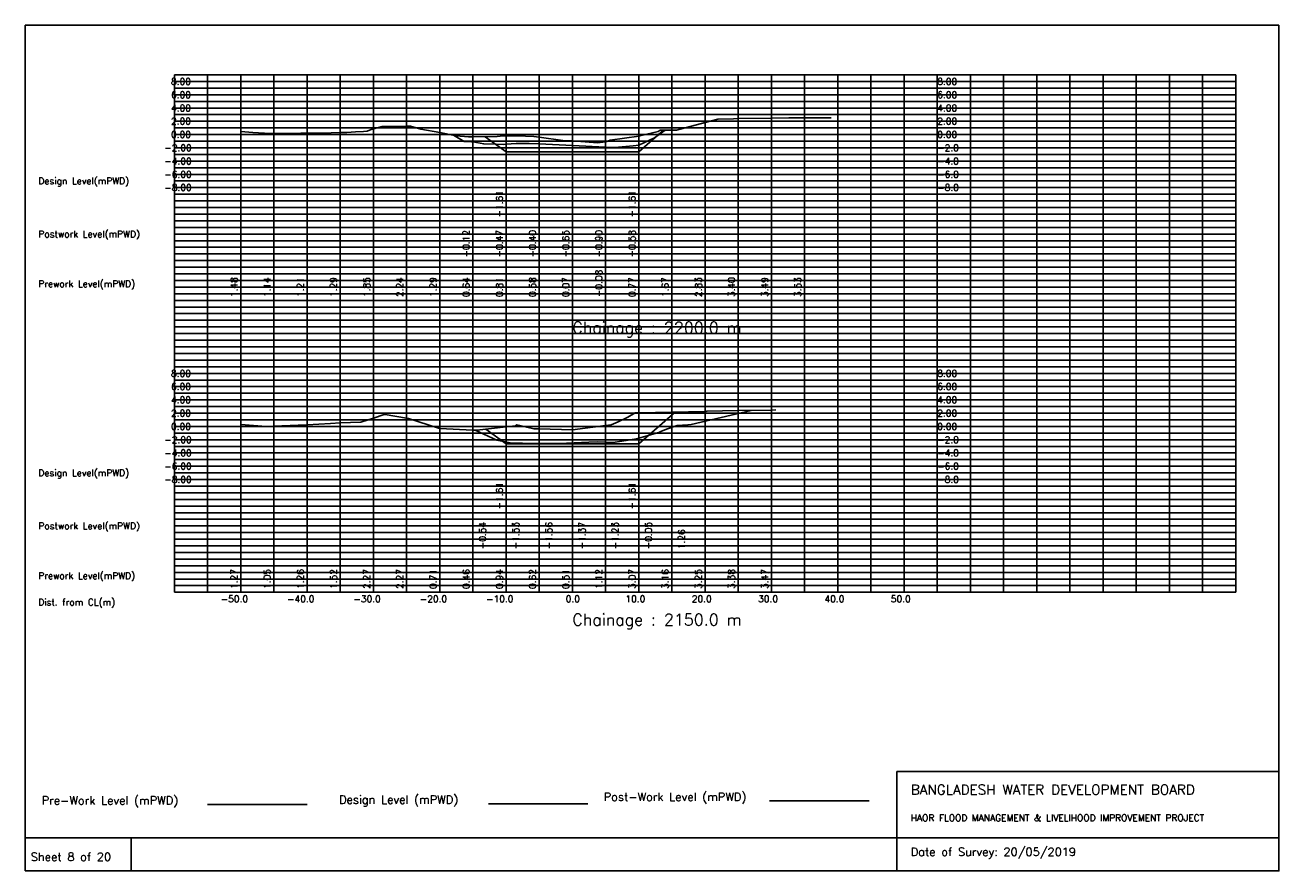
# Model space of a CAD drawing. Extents: x 0 to 189, y 0 to 128.
import ezdxf

# ---------------------------------------------------------------- set-up
doc = ezdxf.new("R2010")
doc.units = 0
doc.header["$MEASUREMENT"] = 0
doc.linetypes.add('1-1', pattern=[0])
for name, color, linetype in [('P1', 7, 'CONTINUOUS'), ('P15', 8, 'CONTINUOUS'), ('P2', 3, 'CONTINUOUS'), ('P3', 1, 'CONTINUOUS'), ('P6', 4, 'CONTINUOUS')]:
    doc.layers.add(name, color=color, linetype=linetype)
doc.styles.add('ROMAN_SIMPLEX', font='ROMANS')

msp = doc.modelspace()

# ---------------------------------------------------------------- linework, layer by layer
at = {"layer": 'P1'}
for p, q in [((0, 127.5), (0, 5)), ((0, 127.5), (189, 127.5)), ((189, 127.5), (189, 5)), ((131.4, 15), (131.4, 0)), ((131.4, 15), (189, 15)), ((16, 5), (16, 0))]:
    msp.add_line(p, q, dxfattribs=at)
at = {"layer": 'P1', "linetype": '1-1'}
msp.add_lwpolyline([(0, 0), (189, 0), (189, 5), (0, 5), (0, 0)], dxfattribs=at)
at = {"layer": 'P15', "linetype": '1-1'}
for points in [[(22.5, 120), (182.5, 120)], [(22.5, 42), (22.5, 120)], [(27.5, 42), (27.5, 120)], [(32.5, 42), (32.5, 120)], [(37.5, 42), (37.5, 120)], [(42.5, 42), (42.5, 120)], [(47.5, 42), (47.5, 120)], [(52.5, 42), (52.5, 120)], [(57.5, 42), (57.5, 120)], [(62.5, 42), (62.5, 120)], [(67.5, 42), (67.5, 120)], [(72.5, 42), (72.5, 120)], [(77.5, 42), (77.5, 120)], [(82.5, 42), (82.5, 120)], [(87.5, 42), (87.5, 120)], [(92.5, 42), (92.5, 120)], [(97.5, 42), (97.5, 120)], [(102.5, 42), (102.5, 120)], [(107.5, 42), (107.5, 120)], [(112.5, 42), (112.5, 120)], [(117.5, 42), (117.5, 120)], [(122.5, 42), (122.5, 120)], [(127.5, 42), (127.5, 120)], [(132.5, 42), (132.5, 120)], [(137.5, 42), (137.5, 120)], [(142.5, 42), (142.5, 120)], [(147.5, 42), (147.5, 120)], [(152.5, 42), (152.5, 120)], [(157.5, 42), (157.5, 120)], [(162.5, 42), (162.5, 120)], [(167.5, 42), (167.5, 120)], [(172.5, 42), (172.5, 120)], [(177.5, 42), (177.5, 120)], [(182.5, 42), (182.5, 120)], [(22.5, 119), (182.5, 119)], [(22.5, 118), (182.5, 118)], [(22.5, 117), (182.5, 117)], [(22.5, 116), (182.5, 116)], [(22.5, 115), (182.5, 115)], [(22.5, 114), (182.5, 114)], [(22.5, 113), (182.5, 113)], [(22.5, 112), (182.5, 112)], [(22.5, 111), (182.5, 111)], [(22.5, 110), (182.5, 110)], [(22.5, 109), (182.5, 109)], [(22.5, 108), (182.5, 108)], [(22.5, 107), (182.5, 107)], [(22.5, 106), (182.5, 106)], [(22.5, 105), (182.5, 105)], [(22.5, 104), (182.5, 104)], [(22.5, 103), (182.5, 103)], [(22.5, 102), (182.5, 102)], [(22.5, 101), (182.5, 101)], [(22.5, 100), (182.5, 100)], [(22.5, 99), (182.5, 99)], [(22.5, 98), (182.5, 98)], [(22.5, 97), (182.5, 97)], [(22.5, 96), (182.5, 96)], [(22.5, 95), (182.5, 95)], [(22.5, 94), (182.5, 94)], [(22.5, 93), (182.5, 93)], [(22.5, 92), (182.5, 92)], [(22.5, 91), (182.5, 91)], [(22.5, 90), (182.5, 90)], [(22.5, 89), (182.5, 89)], [(22.5, 88), (182.5, 88)], [(22.5, 87), (182.5, 87)], [(22.5, 86), (182.5, 86)], [(22.5, 85), (182.5, 85)], [(22.5, 84), (182.5, 84)], [(22.5, 83), (182.5, 83)], [(22.5, 82), (182.5, 82)], [(22.5, 81), (182.5, 81)], [(22.5, 80), (182.5, 80)], [(22.5, 79), (182.5, 79)], [(22.5, 78), (182.5, 78)], [(22.5, 77), (182.5, 77)], [(22.5, 76), (182.5, 76)], [(22.5, 75), (182.5, 75)], [(22.5, 74), (182.5, 74)], [(22.5, 73), (182.5, 73)], [(22.5, 72), (182.5, 72)], [(22.5, 71), (182.5, 71)], [(22.5, 70), (182.5, 70)], [(22.5, 69), (182.5, 69)], [(22.5, 68), (182.5, 68)], [(22.5, 67), (182.5, 67)], [(22.5, 66), (182.5, 66)], [(22.5, 65), (182.5, 65)], [(22.5, 64), (182.5, 64)], [(22.5, 63), (182.5, 63)], [(22.5, 62), (182.5, 62)], [(22.5, 61), (182.5, 61)], [(22.5, 60), (182.5, 60)], [(22.5, 59), (182.5, 59)], [(22.5, 58), (182.5, 58)], [(22.5, 57), (182.5, 57)], [(22.5, 56), (182.5, 56)], [(22.5, 55), (182.5, 55)], [(22.5, 54), (182.5, 54)], [(22.5, 53), (182.5, 53)], [(22.5, 52), (182.5, 52)], [(22.5, 51), (182.5, 51)], [(22.5, 50), (182.5, 50)], [(22.5, 49), (182.5, 49)], [(22.5, 48), (182.5, 48)], [(22.5, 47), (182.5, 47)], [(22.5, 46), (182.5, 46)], [(22.5, 45), (182.5, 45)], [(22.5, 44), (182.5, 44)], [(22.5, 43), (182.5, 43)], [(22.5, 42), (182.5, 42)]]:
    msp.add_lwpolyline(points, dxfattribs=at)
at = {"layer": 'P2'}
msp.add_line((27.5, 10), (42.5, 10), dxfattribs=at)
at = {"layer": 'P2', "linetype": '1-1'}
for points in [[(32.5, 111.48), (34.35, 111.3), (36.96, 111.14), (37.5, 111.14), (40.2, 111.15), (41.56, 111.2), (42.5, 111.21), (44.8, 111.22), (47.5, 111.29), (48.49, 111.32), (49.82, 111.4), (50.99, 111.45), (51.58, 111.53), (52.17, 111.76), (52.5, 111.85), (53.82, 112.21), (57.5, 112.24), (58.1, 112.24), (59.64, 111.82), (62.5, 111.29), (64.98, 110.83), (66.82, 110.63), (67.5, 110.64), (71.18, 110.69), (72.08, 110.81), (72.5, 110.81), (75.41, 110.75), (76.67, 110.69), (77.5, 110.58), (81.05, 110.11), (82.5, 110.07), (86.28, 109.77), (87.5, 109.92), (87.67, 109.94), (88.2, 110.17), (92.5, 110.77), (92.65, 110.79), (95.42, 111.44), (95.75, 111.64), (97.5, 111.67), (98.21, 111.68), (102.5, 112.83), (104.44, 113.34), (106.77, 113.39), (107.5, 113.4), (112.5, 113.49), (115.15, 113.54), (117.5, 113.53), (121.49, 113.51)], [(32.5, 67.27), (36.36, 67), (37.5, 67.05), (41.15, 67.19), (42.5, 67.26), (46.05, 67.46), (47.5, 67.53), (50.6, 67.66), (52.5, 68.27), (54.14, 68.8), (54.28, 68.82), (57.5, 68.27), (57.82, 68.22), (62.32, 66.72), (62.5, 66.71), (67.5, 66.46), (68.09, 66.43), (72.5, 66.94), (73.92, 67.11), (74.15, 67.24), (75.61, 66.89), (76.67, 66.64), (77.5, 66.62), (82.5, 66.51), (87.5, 67.12), (88.33, 67.22), (89.39, 67.69), (90.85, 68.38), (91.95, 69.06), (92.5, 69.07), (97.5, 69.16), (102.5, 69.25), (102.61, 69.25), (102.76, 69.29), (107.5, 69.38), (112.5, 69.47), (113.16, 69.48)]]:
    msp.add_lwpolyline(points, dxfattribs=at)
at = {"layer": 'P3'}
msp.add_line((69.83, 10.12), (84.83, 10.12), dxfattribs=at)
at = {"layer": 'P3', "linetype": '1-1'}
for points in [[(69.35, 110.66), (72.5, 108.38), (77.5, 108.38), (82.5, 108.38), (87.5, 108.38), (92.5, 108.38), (96.23, 111.65)], [(69.46, 66.59), (72.5, 64.38), (77.5, 64.38), (82.5, 64.38), (87.5, 64.38), (92.5, 64.38), (97.97, 69.17)]]:
    msp.add_lwpolyline(points, dxfattribs=at)
at = {"layer": 'P6'}
msp.add_line((112.23, 10.54), (127.23, 10.54), dxfattribs=at)
at = {"layer": 'P6', "linetype": '1-1'}
for points in [[(64.58, 110.91), (66.21, 109.96), (67.3, 109.92), (67.5, 109.88), (69.14, 109.58), (71.02, 109.55), (72.09, 109.5), (72.5, 109.53), (74.02, 109.64), (75.98, 109.67), (77.5, 109.6), (82.5, 109.35), (87.5, 109.1), (88.91, 109.03), (91.68, 109.31), (92.5, 109.42), (92.51, 109.42), (94.22, 110.19), (94.87, 110.52), (96.48, 111.65)], [(67.86, 66.44), (71.09, 64.93), (73.37, 64.48), (74.96, 64.47), (79.96, 64.44), (80.5, 64.44), (84.96, 64.63), (86.36, 64.69), (88.6, 64.56), (89.96, 64.77), (92.18, 65.11), (94.63, 65.86), (94.96, 65.95), (95.53, 66.09), (95.91, 66.3), (96.86, 66.65), (98.31, 67.16), (99.88, 67.26), (99.96, 67.26), (100.38, 67.27), (109.45, 69.41)]]:
    msp.add_lwpolyline(points, dxfattribs=at)

# ---------------------------------------------------------------- texts
at = {"layer": 'P1', "style": 'ROMAN_SIMPLEX'}
for s, height, rotation, p in [('8.00', 1, 360, (22, 118.5)), ('8.00', 1, 360, (137.5, 118.5)), ('6.00', 1, 360, (22, 116.5)), ('6.00', 1, 360, (137.5, 116.5)), ('4.00', 1, 360, (22, 114.5)), ('4.00', 1, 360, (137.5, 114.5)), ('2.00', 1, 360, (22, 112.5)), ('2.00', 1, 360, (137.5, 112.5)), ('0.00', 1, 360, (22, 110.5)), ('0.00', 1, 360, (137.5, 110.5)), ('-2.00', 1, 360, (21, 108.5)), ('-2.0', 1, 360, (137.5, 108.5)), ('-4.00', 1, 360, (21, 106.5)), ('-4.0', 1, 360, (137.5, 106.5)), ('Design Level(mPWD)', 1, 360, (2, 103.5)), ('-6.00', 1, 360, (21, 104.5)), ('-6.0', 1, 360, (137.5, 104.5)), ('-8.00', 1, 360, (21, 102.5)), ('-8.0', 1, 360, (137.5, 102.5)), ('-1.61', 1, 90, (72, 98.5)), ('-1.61', 1, 90, (92, 98.5)), ('Postwork Level(mPWD)', 1, 360, (2, 95.5)), ('-0.12', 1, 90, (67, 92.5)), ('-0.47', 1, 90, (72, 92.5)), ('-0.40', 1, 90, (77, 92.5)), ('-0.65', 1, 90, (82, 92.5)), ('-0.90', 1, 90, (87, 92.5)), ('-0.58', 1, 90, (92, 92.5)), ('Prework Level(mPWD)', 1, 360, (2, 88)), ('1.48', 1, 90, (32, 86.5)), ('1.14', 1, 90, (37, 86.5)), ('1.21', 1, 90, (42, 86.5)), ('1.29', 1, 90, (47, 86.5)), ('1.85', 1, 90, (52, 86.5)), ('2.24', 1, 90, (57, 86.5)), ('1.29', 1, 90, (62, 86.5)), ('0.64', 1, 90, (67, 86.5)), ('0.81', 1, 90, (72, 86.5)), ('0.58', 1, 90, (77, 86.5)), ('0.07', 1, 90, (82, 86.5)), ('-0.08', 1, 90, (87, 86.5)), ('0.77', 1, 90, (92, 86.5)), ('1.67', 1, 90, (97, 86.5)), ('2.83', 1, 90, (102, 86.5)), ('3.40', 1, 90, (107, 86.5)), ('3.49', 1, 90, (112, 86.5)), ('3.53', 1, 90, (117, 86.5)), ('Chainage : 2200.0 m', 1.75, 360, (82.5, 81)), ('8.00', 1, 360, (22, 74.5)), ('8.00', 1, 360, (137.5, 74.5)), ('6.00', 1, 360, (22, 72.5)), ('6.00', 1, 360, (137.5, 72.5)), ('4.00', 1, 360, (22, 70.5)), ('4.00', 1, 360, (137.5, 70.5)), ('2.00', 1, 360, (22, 68.5)), ('2.00', 1, 360, (137.5, 68.5)), ('0.00', 1, 360, (22, 66.5)), ('0.00', 1, 360, (137.5, 66.5)), ('-2.00', 1, 360, (21, 64.5)), ('-2.0', 1, 360, (137.5, 64.5)), ('-4.00', 1, 360, (21, 62.5)), ('-4.0', 1, 360, (137.5, 62.5)), ('Design Level(mPWD)', 1, 360, (2, 59.5)), ('-6.00', 1, 360, (21, 60.5)), ('-6.0', 1, 360, (137.5, 60.5)), ('-8.00', 1, 360, (21, 58.5)), ('-8.0', 1, 360, (137.5, 58.5)), ('-1.61', 1, 90, (72, 54.5)), ('-1.61', 1, 90, (92, 54.5)), ('Postwork Level(mPWD)', 1, 360, (2, 51.5)), ('-0.54', 1, 90, (69.46, 48.5)), ('-1.53', 1, 90, (74.46, 48.5)), ('-1.56', 1, 90, (79.46, 48.5)), ('-1.37', 1, 90, (84.46, 48.5)), ('-1.23', 1, 90, (89.46, 48.5)), ('-0.05', 1, 90, (94.46, 48.5)), ('1.26', 1, 90, (99.46, 48.5)), ('Prework Level(mPWD)', 1, 360, (2, 44)), ('1.27', 1, 90, (32, 42.5)), ('1.05', 1, 90, (37, 42.5)), ('1.26', 1, 90, (42, 42.5)), ('1.52', 1, 90, (47, 42.5)), ('2.27', 1, 90, (52, 42.5)), ('2.27', 1, 90, (57, 42.5)), ('0.71', 1, 90, (62, 42.5)), ('0.46', 1, 90, (67, 42.5)), ('0.94', 1, 90, (72, 42.5)), ('0.62', 1, 90, (77, 42.5)), ('0.51', 1, 90, (82, 42.5)), ('1.12', 1, 90, (87, 42.5)), ('3.07', 1, 90, (92, 42.5)), ('3.16', 1, 90, (97, 42.5)), ('3.25', 1, 90, (102, 42.5)), ('3.38', 1, 90, (107, 42.5)), ('3.47', 1, 90, (112, 42.5)), ('Dist. from CL(m)', 1, 360, (2, 40)), ('-50.0', 1, 360, (29.5, 40.5)), ('-40.0', 1, 360, (39.5, 40.5)), ('-30.0', 1, 360, (49.5, 40.5)), ('-20.0', 1, 360, (59.5, 40.5)), ('-10.0', 1, 360, (69.5, 40.5)), ('0.0', 1, 360, (81.5, 40.5)), ('10.0', 1, 360, (90.5, 40.5)), ('20.0', 1, 360, (100.5, 40.5)), ('30.0', 1, 360, (110.5, 40.5)), ('40.0', 1, 360, (120.5, 40.5)), ('50.0', 1, 360, (130.5, 40.5)), ('Chainage : 2150.0 m', 1.75, 360, (82.5, 37)), (' Sheet 8 of 20', 1.25, 360, (0, 1.5))]:
    msp.add_text(s, height=height, rotation=rotation, dxfattribs=at).set_placement(p)
for s, height, p in [('Pre-Work Level (mPWD)', 1.25, (2.5, 10)), ('Design Level (mPWD)', 1.25, (47.33, 10.12)), ('Post-Work Level (mPWD)', 1.25, (87.23, 10.54)), ('BANGLADESH WATER DEVELOPMENT BOARD', 1.5, (133.5, 11.5)), ('HAOR FLOOD MANAGEMENT & LIVELIHOOD IMPROVEMENT PROJECT', 1, (133.5, 7.5)), ('Date of Survey: 20/05/2019', 1.25, (133.5, 2.25))]:
    msp.add_text(s, height=height, dxfattribs=at).set_placement(p)

doc.saveas('drawing.dxf')
